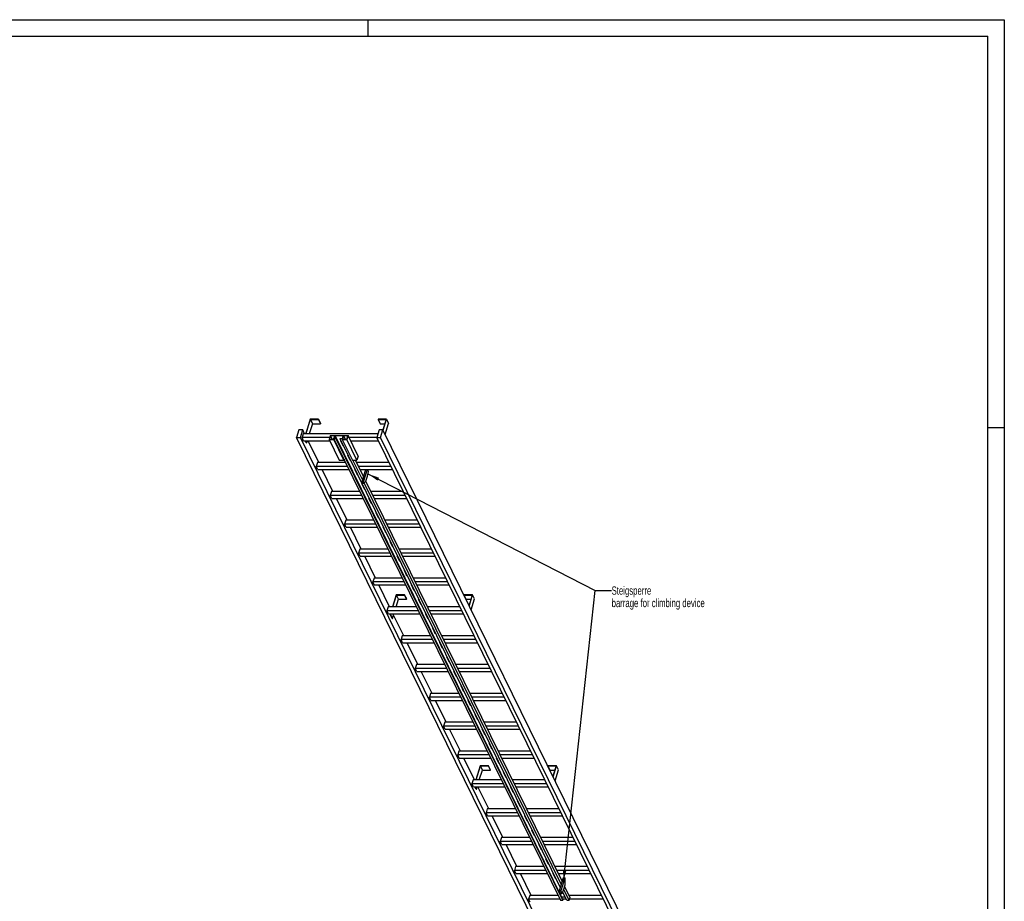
# Model space of a CAD drawing. Header units: millimetres. Extents: x 0 to 11880, y 0 to 8400.
# Tile 4 of 4: x 5940 to 11880, y 3081 to 8400. Entities that reach past the tile are written whole.
import ezdxf

# ---------------------------------------------------------------- set-up
doc = ezdxf.new("R2010")
doc.units = ezdxf.units.MM
doc.header["$LTSCALE"] = 653.4
doc.layers.get('0').update_dxf_attribs({"linetype": 'CONTINUOUS'})
doc.layers.add('053_NOTES', color=7, linetype='CONTINUOUS')
doc.styles.get("Standard").update_dxf_attribs({"font": 'txt', "width": 0.7})
doc.dimstyles.get("Standard").update_dxf_attribs({"dimtxt": 50, "dimasz": 70, "dimexe": 2, "dimexo": 1, "dimtad": 1, "dimtxsty": 'Standard', "dimblk": '_FILLED', "dimblk1": '_FILLED', "dimblk2": '_FILLED', "dimcen": 0.09, "dimazin": 2, "dimtol": 1, "dimtp": 0.01, "dimtm": 0.01, "dimtfac": 1, "dimtofl": 0, "dimtmove": 0, "dimatfit": 3, "dimldrblk": '_FILLED', "dimfxl": 1, "dimtolj": 1, "dimarcsym": 0})

# ---------------------------------------------------------------- blocks, each defined once
blk = doc.blocks.new('_FILLED')
at = {"color": 0, "linetype": 'ByBlock'}
blk.add_solid([(0, 0), (-1, 0.143), (-1, -0.143)], dxfattribs=at)

msp = doc.modelspace()

# ---------------------------------------------------------------- linework, layer by layer
at = {"color": 3, "linetype": 'Continuous'}
for p, q in [((0, 8400), (11880, 8400)), ((8040, 8400), (8040, 8300)), ((11880, 8400), (11880, 0)), ((11780, 5940), (11880, 5940))]:
    msp.add_line(p, q, dxfattribs=at)
at = {"color": 5, "linetype": 'Continuous'}
for p in [(100, 8300), (11780, 100)]:
    msp.add_line(p, (11780, 8300), dxfattribs=at)
at = {"color": 7, "linetype": 'Continuous'}
for p, q in [((7692.273, 5988.882), (7665.357, 5901.782)), ((7667.199, 5901.782), (7693.631, 5987.316)), ((7705.832, 5962.451), (7687.084, 5901.782)), ((7742.931, 5988.882), (7692.273, 5988.882)), ((7693.631, 5987.316), (7705.832, 5962.451)), ((7693.631, 5987.316), (7742.447, 5987.316)), ((7705.832, 5962.451), (7754.649, 5962.451)), ((7742.447, 5987.316), (7742.931, 5988.882)), ((7742.447, 5987.316), (7754.649, 5962.451)), ((7742.931, 5988.882), (7755.133, 5964.018)), ((7754.649, 5962.451), (7755.133, 5964.018)), ((8102.145, 5988.882), (8101.661, 5987.316)), ((8101.661, 5987.316), (8113.862, 5962.451)), ((8101.661, 5987.316), (8150.477, 5987.316)), ((8152.803, 5988.882), (8102.145, 5988.882)), ((8113.862, 5962.451), (8142.793, 5962.451)), ((8150.477, 5987.316), (8131.156, 5924.792)), ((8132.29, 5922.5), (8152.803, 5988.882)), ((8144.491, 5897.636), (8165.005, 5964.018)), ((8152.803, 5988.882), (8165.005, 5964.018)), ((7624.583, 5924.789), (7610.785, 5880.139)), ((7647.61, 5924.789), (7624.583, 5924.789)), ((7633.812, 5880.139), (7647.61, 5924.789)), ((7650.443, 5901.782), (7643.181, 5878.282)), ((7658.9, 5901.782), (7647.61, 5924.789)), ((8101.03, 5901.782), (7650.443, 5901.782)), ((7813.899, 5890.636), (7806.637, 5867.136)), ((7814.578, 5889.852), (7807.8, 5867.919)), ((7813.899, 5890.636), (7920.742, 5890.636)), ((7814.578, 5889.852), (7825.341, 5867.919)), ((7840.368, 5889.852), (7814.578, 5889.852)), ((7833.59, 5867.919), (7840.368, 5889.852)), ((7842.234, 5889.931), (7836.909, 5872.697)), ((7842.234, 5889.931), (9208.822, 3105.118)), ((7891.972, 5889.931), (7842.234, 5889.931)), ((7886.646, 5872.697), (7891.972, 5889.931)), ((7893.789, 5889.852), (7887.012, 5867.919)), ((7893.789, 5889.852), (7904.553, 5867.919)), ((7919.579, 5889.852), (7893.789, 5889.852)), ((7912.801, 5867.919), (7919.579, 5889.852)), ((7920.742, 5890.636), (7913.48, 5867.136)), ((7981.751, 5766.314), (7920.742, 5890.636)), ((8108.14, 5924.789), (8094.342, 5880.139)), ((8131.167, 5924.789), (8108.14, 5924.789)), ((8117.369, 5880.139), (8131.167, 5924.789)), ((9769.241, 2586.743), (8131.167, 5924.789)), ((9248.86, 2542.093), (7610.785, 5880.139)), ((7610.785, 5880.139), (7633.812, 5880.139)), ((9271.887, 2542.093), (7633.812, 5880.139)), ((7652.332, 5859.633), (7643.181, 5878.282)), ((7810.082, 5878.282), (7643.181, 5878.282)), ((7652.332, 5859.633), (7810.319, 5859.633)), ((7668.164, 5846.519), (7661.729, 5859.633)), ((7663.571, 5859.633), (7670.007, 5846.519)), ((7668.164, 5846.519), (7670.007, 5846.519)), ((7674.059, 5859.633), (7670.007, 5846.519)), ((7744.312, 5727.731), (7679.583, 5859.633)), ((7806.637, 5867.136), (7867.646, 5742.814)), ((7834.269, 5867.136), (7806.637, 5867.136)), ((7807.8, 5867.919), (7833.59, 5867.919)), ((7835.746, 5871.914), (7834.269, 5867.136)), ((7895.277, 5742.814), (7834.269, 5867.136)), ((7835.746, 5871.914), (9202.333, 3087.101)), ((7849.562, 5871.914), (7835.746, 5871.914)), ((7836.909, 5872.697), (7849.804, 5872.697)), ((7849.804, 5872.697), (7849.562, 5871.914)), ((9216.149, 3087.101), (7849.562, 5871.914)), ((7849.804, 5872.697), (9216.391, 3087.885)), ((7873.509, 5871.914), (7873.751, 5872.697)), ((9201.293, 3166.176), (7873.509, 5871.914)), ((7887.325, 5871.914), (7873.509, 5871.914)), ((7873.751, 5872.697), (7886.646, 5872.697)), ((7874.382, 5861.958), (7889.634, 5830.878)), ((7878.395, 5861.958), (7874.382, 5861.958)), ((7874.946, 5861.958), (7889.852, 5831.583)), ((7876.087, 5859.633), (7879.536, 5859.633)), ((7887.325, 5871.914), (7885.848, 5867.136)), ((7885.848, 5867.136), (7946.857, 5742.814)), ((7913.48, 5867.136), (7885.848, 5867.136)), ((7887.012, 5867.919), (7912.801, 5867.919)), ((7889.634, 5830.878), (7889.852, 5831.583)), ((7889.634, 5830.878), (7893.647, 5830.878)), ((7889.852, 5831.583), (7893.301, 5831.583)), ((7974.489, 5742.814), (7913.48, 5867.136)), ((8095.254, 5878.282), (7926.805, 5878.282)), ((7935.956, 5859.633), (8104.405, 5859.633)), ((9732.417, 2542.093), (8094.342, 5880.139)), ((8094.342, 5880.139), (8117.369, 5880.139)), ((9755.444, 2542.093), (8117.369, 5880.139)), ((7917.088, 5774.933), (7932.34, 5743.852)), ((7921.101, 5774.933), (7917.088, 5774.933)), ((7917.652, 5774.933), (7932.558, 5744.557)), ((7981.751, 5766.314), (7974.489, 5742.814)), ((7735.854, 5727.731), (7728.592, 5704.231)), ((7737.744, 5685.583), (7728.592, 5704.231)), ((7918.033, 5704.231), (7728.592, 5704.231)), ((7906.501, 5727.731), (7735.854, 5727.731)), ((7867.646, 5742.814), (7895.277, 5742.814)), ((7896.754, 5747.592), (7895.277, 5742.814)), ((7932.34, 5743.852), (7932.558, 5744.557)), ((7932.34, 5743.852), (7936.353, 5743.852)), ((7932.558, 5744.557), (7936.007, 5744.557)), ((7946.857, 5742.814), (7974.489, 5742.814)), ((8007.969, 5626.067), (7950.678, 5742.814)), ((8013.755, 5644.789), (7965.651, 5742.814)), ((8169.133, 5727.731), (7973.053, 5727.731)), ((8180.665, 5704.231), (7984.585, 5704.231)), ((7737.744, 5685.583), (7927.184, 5685.583)), ((7829.723, 5553.68), (7764.995, 5685.583)), ((7959.794, 5687.907), (7975.046, 5656.827)), ((7963.807, 5687.907), (7959.794, 5687.907)), ((7960.358, 5687.907), (7975.264, 5657.532)), ((7961.499, 5685.583), (7964.947, 5685.583)), ((7975.046, 5656.827), (7975.264, 5657.532)), ((7975.046, 5656.827), (7979.059, 5656.827)), ((7975.264, 5657.532), (7978.713, 5657.532)), ((7993.736, 5685.583), (8189.817, 5685.583)), ((8026.361, 5685.583), (8003.104, 5610.322)), ((8035.571, 5685.583), (8012.314, 5610.322)), ((8028.727, 5615.174), (8038.41, 5646.507)), ((8044.147, 5673.115), (8038.029, 5685.583)), ((8038.41, 5646.507), (8044.147, 5673.115)), ((8002.5, 5600.882), (8017.752, 5569.801)), ((8006.512, 5600.882), (8002.5, 5600.882)), ((8003.064, 5600.882), (8017.97, 5570.506)), ((8003.104, 5610.322), (8006.154, 5604.106)), ((8003.104, 5610.322), (8012.314, 5610.322)), ((8006.154, 5604.106), (8015.365, 5604.106)), ((8012.314, 5610.322), (8015.365, 5604.106)), ((8015.365, 5604.106), (8028.727, 5615.174)), ((9206.631, 3183.451), (8017.769, 5606.098)), ((9212.417, 3202.172), (8028.415, 5614.915)), ((7821.266, 5553.68), (7814.004, 5530.18)), ((7823.155, 5511.532), (7814.004, 5530.18)), ((8003.444, 5530.18), (7814.004, 5530.18)), ((7991.912, 5553.68), (7821.266, 5553.68)), ((8017.752, 5569.801), (8017.97, 5570.506)), ((8017.752, 5569.801), (8021.764, 5569.801)), ((8017.97, 5570.506), (8021.419, 5570.506)), ((8254.545, 5553.68), (8058.464, 5553.68)), ((8266.077, 5530.18), (8069.996, 5530.18)), ((7823.155, 5511.532), (8012.596, 5511.532)), ((7915.135, 5379.629), (7850.407, 5511.532)), ((8045.206, 5513.857), (8060.458, 5482.776)), ((8049.218, 5513.857), (8045.206, 5513.857)), ((8045.77, 5513.857), (8060.676, 5483.481)), ((8046.91, 5511.532), (8050.359, 5511.532)), ((8060.458, 5482.776), (8060.676, 5483.481)), ((8060.458, 5482.776), (8064.47, 5482.776)), ((8060.676, 5483.481), (8064.124, 5483.481)), ((8079.148, 5511.532), (8275.228, 5511.532)), ((8087.912, 5426.831), (8103.164, 5395.751)), ((8091.924, 5426.831), (8087.912, 5426.831)), ((8088.475, 5426.831), (8103.382, 5396.456)), ((7906.678, 5379.629), (7899.416, 5356.129)), ((7908.567, 5337.481), (7899.416, 5356.129)), ((8088.856, 5356.129), (7899.416, 5356.129)), ((8077.324, 5379.629), (7906.678, 5379.629)), ((8103.164, 5395.751), (8103.382, 5396.456)), ((8103.164, 5395.751), (8107.176, 5395.751)), ((8103.382, 5396.456), (8106.83, 5396.456)), ((8339.957, 5379.629), (8143.876, 5379.629)), ((8351.489, 5356.129), (8155.408, 5356.129)), ((7908.567, 5337.481), (8098.007, 5337.481)), ((8000.547, 5205.578), (7935.818, 5337.481)), ((8130.618, 5339.806), (8145.87, 5308.725)), ((8134.63, 5339.806), (8130.618, 5339.806)), ((8131.181, 5339.806), (8146.087, 5309.43)), ((8132.322, 5337.481), (8135.771, 5337.481)), ((8145.87, 5308.725), (8146.087, 5309.43)), ((8145.87, 5308.725), (8149.882, 5308.725)), ((8146.087, 5309.43), (8149.536, 5309.43)), ((8164.559, 5337.481), (8360.64, 5337.481)), ((8173.323, 5252.78), (8188.575, 5221.7)), ((8177.336, 5252.78), (8173.323, 5252.78)), ((8173.887, 5252.78), (8188.793, 5222.405)), ((7992.089, 5205.578), (7984.827, 5182.079)), ((7993.979, 5163.43), (7984.827, 5182.079)), ((8174.268, 5182.079), (7984.827, 5182.079)), ((8162.736, 5205.578), (7992.089, 5205.578)), ((8188.575, 5221.7), (8188.793, 5222.405)), ((8188.575, 5221.7), (8192.588, 5221.7)), ((8188.793, 5222.405), (8192.242, 5222.405)), ((8425.369, 5205.578), (8229.288, 5205.578)), ((8436.901, 5182.079), (8240.82, 5182.079)), ((7993.979, 5163.43), (8183.419, 5163.43)), ((8085.958, 5031.528), (8021.23, 5163.43)), ((8216.029, 5165.755), (8231.281, 5134.674)), ((8220.042, 5165.755), (8216.029, 5165.755)), ((8216.593, 5165.755), (8231.499, 5135.379)), ((8217.734, 5163.43), (8221.183, 5163.43)), ((8231.281, 5134.674), (8231.499, 5135.379)), ((8231.281, 5134.674), (8235.294, 5134.674)), ((8231.499, 5135.379), (8234.948, 5135.379)), ((8249.971, 5163.43), (8446.052, 5163.43)), ((8258.735, 5078.73), (8273.987, 5047.649)), ((8262.748, 5078.73), (8258.735, 5078.73)), ((8259.299, 5078.73), (8274.205, 5048.354)), ((8077.501, 5031.528), (8070.239, 5008.028)), ((8079.39, 4989.379), (8070.239, 5008.028)), ((8259.679, 5008.028), (8070.239, 5008.028)), ((8248.147, 5031.528), (8077.501, 5031.528)), ((8273.987, 5047.649), (8274.205, 5048.354)), ((8273.987, 5047.649), (8278, 5047.649)), ((8274.205, 5048.354), (8277.654, 5048.354)), ((8301.441, 4991.704), (8316.693, 4960.624)), ((8305.453, 4991.704), (8301.441, 4991.704)), ((8302.005, 4991.704), (8316.911, 4961.329)), ((8510.78, 5031.528), (8314.699, 5031.528)), ((8522.312, 5008.028), (8326.231, 5008.028)), ((8079.39, 4989.379), (8268.831, 4989.379)), ((8171.37, 4857.477), (8106.642, 4989.379)), ((8211.783, 4930.233), (8189.299, 4857.477)), ((8262.441, 4930.233), (8211.783, 4930.233)), ((8261.957, 4928.666), (8262.441, 4930.233)), ((8274.643, 4905.368), (8262.441, 4930.233)), ((8303.146, 4989.379), (8306.594, 4989.379)), ((8316.693, 4960.624), (8316.911, 4961.329)), ((8316.693, 4960.624), (8320.706, 4960.624)), ((8316.911, 4961.329), (8320.36, 4961.329)), ((8335.383, 4989.379), (8531.464, 4989.379)), ((8621.655, 4930.233), (8621.171, 4928.666)), ((8672.313, 4930.233), (8621.655, 4930.233)), ((8651.799, 4863.851), (8672.313, 4930.233)), ((8684.515, 4905.368), (8672.313, 4930.233)), ((8191.141, 4857.477), (8213.14, 4928.666)), ((8211.027, 4857.477), (8225.342, 4903.802)), ((8225.342, 4903.802), (8213.14, 4928.666)), ((8213.14, 4928.666), (8261.957, 4928.666)), ((8225.342, 4903.802), (8274.158, 4903.802)), ((8274.158, 4903.802), (8261.957, 4928.666)), ((8274.158, 4903.802), (8274.643, 4905.368)), ((8344.147, 4904.679), (8359.399, 4873.598)), ((8348.159, 4904.679), (8344.147, 4904.679)), ((8344.711, 4904.679), (8359.617, 4874.303)), ((8359.399, 4873.598), (8359.617, 4874.303)), ((8359.399, 4873.598), (8363.411, 4873.598)), ((8359.617, 4874.303), (8363.065, 4874.303)), ((8633.372, 4903.802), (8621.171, 4928.666)), ((8621.171, 4928.666), (8669.987, 4928.666)), ((8633.372, 4903.802), (8662.303, 4903.802)), ((8669.987, 4928.666), (8650.669, 4866.154)), ((8664.001, 4838.986), (8684.515, 4905.368)), ((8162.913, 4857.477), (8155.651, 4833.977)), ((8164.802, 4815.329), (8155.651, 4833.977)), ((8345.091, 4833.977), (8155.651, 4833.977)), ((8333.559, 4857.477), (8162.913, 4857.477)), ((8164.802, 4815.329), (8354.242, 4815.329)), ((8176.274, 4815.329), (8175.473, 4812.734)), ((8187.674, 4787.869), (8175.473, 4812.734)), ((8175.473, 4812.734), (8177.315, 4812.734)), ((8177.315, 4812.734), (8178.117, 4815.329)), ((8189.516, 4787.869), (8177.315, 4812.734)), ((8189.516, 4787.869), (8198.002, 4815.329)), ((8386.853, 4817.653), (8402.105, 4786.573)), ((8390.865, 4817.653), (8386.853, 4817.653)), ((8387.416, 4817.653), (8402.323, 4787.278)), ((8388.557, 4815.329), (8392.006, 4815.329)), ((8596.192, 4857.477), (8400.111, 4857.477)), ((8607.724, 4833.977), (8411.643, 4833.977)), ((8420.794, 4815.329), (8616.875, 4815.329)), ((8187.674, 4787.869), (8189.516, 4787.869)), ((8256.782, 4683.426), (8195.703, 4807.891)), ((8402.105, 4786.573), (8402.323, 4787.278)), ((8402.105, 4786.573), (8406.117, 4786.573)), ((8402.323, 4787.278), (8405.771, 4787.278)), ((8429.559, 4730.628), (8444.811, 4699.548)), ((8433.571, 4730.628), (8429.559, 4730.628)), ((8430.122, 4730.628), (8445.028, 4700.253)), ((8444.811, 4699.548), (8445.028, 4700.253)), ((8444.811, 4699.548), (8448.823, 4699.548)), ((8445.028, 4700.253), (8448.477, 4700.253)), ((8248.325, 4683.426), (8241.063, 4659.926)), ((8250.214, 4641.278), (8241.063, 4659.926)), ((8430.503, 4659.926), (8241.063, 4659.926)), ((8418.971, 4683.426), (8248.325, 4683.426)), ((8250.214, 4641.278), (8439.654, 4641.278)), ((8342.194, 4509.375), (8277.465, 4641.278)), ((8472.264, 4643.603), (8487.516, 4612.522)), ((8476.277, 4643.603), (8472.264, 4643.603)), ((8472.828, 4643.603), (8487.734, 4613.227)), ((8473.969, 4641.278), (8477.418, 4641.278)), ((8681.604, 4683.426), (8485.523, 4683.426)), ((8693.136, 4659.926), (8497.055, 4659.926)), ((8506.206, 4641.278), (8702.287, 4641.278)), ((8487.516, 4612.522), (8487.734, 4613.227)), ((8487.516, 4612.522), (8491.529, 4612.522)), ((8487.734, 4613.227), (8491.183, 4613.227)), ((8514.97, 4556.577), (8530.222, 4525.497)), ((8518.983, 4556.577), (8514.97, 4556.577)), ((8515.534, 4556.577), (8530.44, 4526.202)), ((8530.222, 4525.497), (8530.44, 4526.202)), ((8530.222, 4525.497), (8534.235, 4525.497)), ((8530.44, 4526.202), (8533.889, 4526.202)), ((8333.736, 4509.375), (8326.474, 4485.875)), ((8335.626, 4467.227), (8326.474, 4485.875)), ((8515.915, 4485.875), (8326.474, 4485.875)), ((8504.383, 4509.375), (8333.736, 4509.375)), ((8335.626, 4467.227), (8525.066, 4467.227)), ((8427.605, 4335.324), (8362.877, 4467.227)), ((8557.676, 4469.552), (8572.928, 4438.471)), ((8561.689, 4469.552), (8557.676, 4469.552)), ((8558.24, 4469.552), (8573.146, 4439.176)), ((8559.381, 4467.227), (8562.829, 4467.227)), ((8767.015, 4509.375), (8570.935, 4509.375)), ((8778.548, 4485.875), (8582.467, 4485.875)), ((8591.618, 4467.227), (8787.699, 4467.227)), ((8572.928, 4438.471), (8573.146, 4439.176)), ((8572.928, 4438.471), (8576.941, 4438.471)), ((8573.146, 4439.176), (8576.595, 4439.176)), ((8600.382, 4382.526), (8615.634, 4351.446)), ((8604.394, 4382.526), (8600.382, 4382.526)), ((8600.946, 4382.526), (8615.852, 4352.151)), ((8615.634, 4351.446), (8615.852, 4352.151)), ((8615.634, 4351.446), (8619.647, 4351.446)), ((8615.852, 4352.151), (8619.301, 4352.151)), ((8419.148, 4335.324), (8411.886, 4311.825)), ((8421.037, 4293.176), (8411.886, 4311.825)), ((8601.326, 4311.825), (8411.886, 4311.825)), ((8589.794, 4335.324), (8419.148, 4335.324)), ((8421.037, 4293.176), (8610.478, 4293.176)), ((8513.017, 4161.274), (8448.289, 4293.176)), ((8643.088, 4295.501), (8658.34, 4264.421)), ((8647.1, 4295.501), (8643.088, 4295.501)), ((8643.652, 4295.501), (8658.558, 4265.126)), ((8644.792, 4293.176), (8648.241, 4293.176)), ((8852.427, 4335.324), (8656.346, 4335.324)), ((8863.959, 4311.825), (8667.878, 4311.825)), ((8677.03, 4293.176), (8873.11, 4293.176)), ((8658.34, 4264.421), (8658.558, 4265.126)), ((8658.34, 4264.421), (8662.352, 4264.421)), ((8658.558, 4265.126), (8662.006, 4265.126)), ((8504.56, 4161.274), (8497.298, 4137.774)), ((8675.206, 4161.274), (8504.56, 4161.274)), ((8689.806, 4208.476), (8685.794, 4208.476)), ((8685.794, 4208.476), (8701.046, 4177.395)), ((8686.358, 4208.476), (8701.264, 4178.1)), ((8701.046, 4177.395), (8701.264, 4178.1)), ((8701.046, 4177.395), (8705.058, 4177.395)), ((8701.264, 4178.1), (8704.712, 4178.1)), ((8937.839, 4161.274), (8741.758, 4161.274)), ((8686.738, 4137.774), (8497.298, 4137.774)), ((8506.449, 4119.126), (8497.298, 4137.774)), ((8506.449, 4119.126), (8695.889, 4119.126)), ((8598.429, 3987.223), (8533.7, 4119.126)), ((8732.512, 4121.45), (8728.5, 4121.45)), ((8728.5, 4121.45), (8743.752, 4090.37)), ((8729.063, 4121.45), (8743.97, 4091.075)), ((8730.204, 4119.126), (8733.653, 4119.126)), ((8949.371, 4137.774), (8753.29, 4137.774)), ((8762.441, 4119.126), (8958.522, 4119.126)), ((8743.752, 4090.37), (8743.97, 4091.075)), ((8743.752, 4090.37), (8747.764, 4090.37)), ((8743.97, 4091.075), (8747.418, 4091.075)), ((8589.971, 3987.223), (8582.709, 3963.723)), ((8760.618, 3987.223), (8589.971, 3987.223)), ((8775.218, 4034.425), (8771.205, 4034.425)), ((8771.205, 4034.425), (8786.458, 4003.344)), ((8771.769, 4034.425), (8786.675, 4004.049)), ((8786.458, 4003.344), (8786.675, 4004.049)), ((8786.458, 4003.344), (8790.47, 4003.344)), ((8786.675, 4004.049), (8790.124, 4004.049)), ((9023.251, 3987.223), (8827.17, 3987.223)), ((8772.15, 3963.723), (8582.709, 3963.723)), ((8591.861, 3945.075), (8582.709, 3963.723)), ((8591.861, 3945.075), (8781.301, 3945.075)), ((8683.841, 3813.172), (8619.112, 3945.075)), ((8817.924, 3947.399), (8813.911, 3947.399)), ((8813.911, 3947.399), (8829.163, 3916.319)), ((8814.475, 3947.399), (8829.381, 3917.024)), ((8815.616, 3945.075), (8819.065, 3945.075)), ((9034.783, 3963.723), (8838.702, 3963.723)), ((8847.853, 3945.075), (9043.934, 3945.075)), ((8717.683, 3899.317), (8691.062, 3813.172)), ((8692.904, 3813.172), (8719.041, 3897.75)), ((8712.79, 3813.172), (8731.242, 3872.885)), ((8768.341, 3899.317), (8717.683, 3899.317)), ((8719.041, 3897.75), (8767.857, 3897.75)), ((8731.242, 3872.885), (8719.041, 3897.75)), ((8731.242, 3872.885), (8780.059, 3872.885)), ((8767.857, 3897.75), (8768.341, 3899.317)), ((8780.059, 3872.885), (8767.857, 3897.75)), ((8780.543, 3874.452), (8768.341, 3899.317)), ((8780.059, 3872.885), (8780.543, 3874.452)), ((8829.163, 3916.319), (8829.381, 3917.024)), ((8829.163, 3916.319), (8833.176, 3916.319)), ((8829.381, 3917.024), (8832.83, 3917.024)), ((9127.555, 3899.317), (9127.071, 3897.75)), ((9127.071, 3897.75), (9175.887, 3897.75)), ((9139.272, 3872.885), (9127.071, 3897.75)), ((9178.213, 3899.317), (9127.555, 3899.317)), ((9139.272, 3872.885), (9168.203, 3872.885)), ((9175.887, 3897.75), (9156.569, 3835.238)), ((9157.7, 3832.934), (9178.213, 3899.317)), ((9169.901, 3808.07), (9190.415, 3874.452)), ((9190.415, 3874.452), (9178.213, 3899.317)), ((8675.383, 3813.172), (8668.121, 3789.672)), ((8846.03, 3813.172), (8675.383, 3813.172)), ((8860.63, 3860.374), (8856.617, 3860.374)), ((8856.617, 3860.374), (8871.869, 3829.294)), ((8857.181, 3860.374), (8872.087, 3829.999)), ((8871.869, 3829.294), (8872.087, 3829.999)), ((8871.869, 3829.294), (8875.882, 3829.294)), ((8872.087, 3829.999), (8875.536, 3829.999)), ((9108.662, 3813.172), (8912.581, 3813.172)), ((8857.562, 3789.672), (8668.121, 3789.672)), ((8677.272, 3771.024), (8668.121, 3789.672)), ((8677.272, 3771.024), (8866.713, 3771.024)), ((8693.574, 3756.953), (8686.669, 3771.024)), ((8695.417, 3756.953), (8688.512, 3771.024)), ((8693.574, 3756.953), (8695.417, 3756.953)), ((8695.417, 3756.953), (8699.765, 3771.024)), ((8769.252, 3639.121), (8704.524, 3771.024)), ((8903.335, 3773.349), (8899.323, 3773.349)), ((8899.323, 3773.349), (8914.575, 3742.268)), ((8899.887, 3773.349), (8914.793, 3742.973)), ((8901.028, 3771.024), (8904.476, 3771.024)), ((8914.575, 3742.268), (8914.793, 3742.973)), ((8914.575, 3742.268), (8918.588, 3742.268)), ((8914.793, 3742.973), (8918.242, 3742.973)), ((9120.194, 3789.672), (8924.114, 3789.672)), ((8933.265, 3771.024), (9129.346, 3771.024)), ((8946.041, 3686.323), (8942.029, 3686.323)), ((8942.029, 3686.323), (8957.281, 3655.243)), ((8942.593, 3686.323), (8957.499, 3655.948)), ((8760.795, 3639.121), (8753.533, 3615.621)), ((8931.441, 3639.121), (8760.795, 3639.121)), ((8957.281, 3655.243), (8957.499, 3655.948)), ((8957.281, 3655.243), (8961.293, 3655.243)), ((8957.499, 3655.948), (8960.947, 3655.948)), ((9194.074, 3639.121), (8997.993, 3639.121)), ((8942.973, 3615.621), (8753.533, 3615.621)), ((8762.684, 3596.973), (8753.533, 3615.621)), ((8762.684, 3596.973), (8952.125, 3596.973)), ((8854.664, 3465.07), (8789.936, 3596.973)), ((8988.747, 3599.298), (8984.735, 3599.298)), ((8984.735, 3599.298), (8999.987, 3568.217)), ((8985.299, 3599.298), (9000.205, 3568.922)), ((8986.439, 3596.973), (8989.888, 3596.973)), ((8999.987, 3568.217), (9000.205, 3568.922)), ((8999.987, 3568.217), (9003.999, 3568.217)), ((9000.205, 3568.922), (9003.653, 3568.922)), ((9205.606, 3615.621), (9009.525, 3615.621)), ((9018.676, 3596.973), (9214.757, 3596.973)), ((9031.453, 3512.272), (9027.441, 3512.272)), ((9027.441, 3512.272), (9042.693, 3481.192)), ((9028.004, 3512.272), (9042.911, 3481.897)), ((8846.207, 3465.07), (8838.945, 3441.571)), ((9016.853, 3465.07), (8846.207, 3465.07)), ((9042.693, 3481.192), (9042.911, 3481.897)), ((9042.693, 3481.192), (9046.705, 3481.192)), ((9042.911, 3481.897), (9046.359, 3481.897)), ((9279.486, 3465.07), (9083.405, 3465.07)), ((9028.385, 3441.571), (8838.945, 3441.571)), ((8848.096, 3422.922), (8838.945, 3441.571)), ((8848.096, 3422.922), (9037.536, 3422.922)), ((8940.076, 3291.02), (8875.347, 3422.922)), ((9074.159, 3425.247), (9070.146, 3425.247)), ((9070.146, 3425.247), (9085.399, 3394.167)), ((9070.71, 3425.247), (9085.616, 3394.872)), ((9071.851, 3422.922), (9075.3, 3422.922)), ((9085.399, 3394.167), (9085.616, 3394.872)), ((9085.399, 3394.167), (9089.411, 3394.167)), ((9085.616, 3394.872), (9089.065, 3394.872)), ((9291.018, 3441.571), (9094.937, 3441.571)), ((9104.088, 3422.922), (9300.169, 3422.922)), ((9116.865, 3338.222), (9112.852, 3338.222)), ((9112.852, 3338.222), (9128.104, 3307.141)), ((9113.416, 3338.222), (9128.322, 3307.846)), ((8931.618, 3291.02), (8924.356, 3267.52)), ((9113.797, 3267.52), (8924.356, 3267.52)), ((8933.508, 3248.872), (8924.356, 3267.52)), ((9102.265, 3291.02), (8931.618, 3291.02)), ((9128.104, 3307.141), (9128.322, 3307.846)), ((9128.104, 3307.141), (9132.117, 3307.141)), ((9128.322, 3307.846), (9131.771, 3307.846)), ((9364.898, 3291.02), (9168.817, 3291.02)), ((9376.43, 3267.52), (9180.349, 3267.52)), ((8933.508, 3248.872), (9122.948, 3248.872)), ((9025.487, 3116.969), (8960.759, 3248.872)), ((9159.571, 3251.196), (9155.558, 3251.196)), ((9155.558, 3251.196), (9170.81, 3220.116)), ((9156.122, 3251.196), (9171.028, 3220.821)), ((9157.263, 3248.872), (9160.711, 3248.872)), ((9170.81, 3220.116), (9171.028, 3220.821)), ((9170.81, 3220.116), (9174.823, 3220.116)), ((9171.028, 3220.821), (9174.477, 3220.821)), ((9189.5, 3248.872), (9385.581, 3248.872)), ((9218.734, 3222.617), (9194.528, 3144.285)), ((9227.945, 3222.617), (9203.738, 3144.285)), ((9218.734, 3222.617), (9227.945, 3222.617)), ((9230.995, 3216.401), (9227.945, 3222.617)), ((9229.834, 3180.469), (9230.995, 3216.401)), ((9200.673, 3164.171), (9198.264, 3164.171)), ((9198.264, 3164.171), (9199.742, 3161.159)), ((9198.828, 3164.171), (9199.96, 3161.864)), ((9211.364, 3128.744), (9220.152, 3149.136)), ((9220.152, 3149.136), (9229.834, 3180.469)), ((9253.913, 3087.101), (9221.434, 3153.286)), ((9259.698, 3105.823), (9227.219, 3172.007)), ((9017.03, 3116.969), (9009.768, 3093.469)), ((9199.208, 3093.469), (9009.768, 3093.469)), ((9018.919, 3074.821), (9009.768, 3093.469)), ((9187.676, 3116.969), (9017.03, 3116.969)), ((9194.528, 3144.285), (9203.738, 3144.285)), ((9194.528, 3144.285), (9202.154, 3128.744)), ((9202.154, 3128.744), (9211.364, 3128.744)), ((9203.738, 3144.285), (9211.364, 3128.744)), ((9208.822, 3105.118), (9208.479, 3104.008)), ((9231.255, 3105.118), (9208.822, 3105.118)), ((9213.368, 3133.393), (9213.516, 3133.09)), ((9213.516, 3133.09), (9213.734, 3133.795)), ((9213.516, 3133.09), (9217.529, 3133.09)), ((9213.631, 3134.005), (9213.734, 3133.795)), ((9236.972, 3093.469), (9213.651, 3093.469)), ((9213.734, 3133.795), (9217.183, 3133.795)), ((9240.097, 3087.101), (9215.244, 3137.747)), ((9259.698, 3105.823), (9253.913, 3087.101)), ((9450.309, 3116.969), (9254.228, 3116.969)), ((9461.841, 3093.469), (9255.88, 3093.469)), ((9202.333, 3087.101), (9216.149, 3087.101)), ((9216.149, 3087.101), (9216.391, 3087.885)), ((9240.097, 3087.101), (9253.913, 3087.101))]:
    msp.add_line(p, q, dxfattribs=at)

# ---------------------------------------------------------------- texts
at = {"layer": '053_NOTES', "color": 2, "linetype": 'Continuous', "insert": (9510.952, 4980.715), "char_height": 50, "width": 1396.42857, "attachment_point": 1, "line_spacing_factor": 0.9}
msp.add_mtext('Steigsperre\\Pbarrage for climbing device', dxfattribs=at)

# ---------------------------------------------------------------- leaders
at = {"layer": '053_NOTES', "color": 2, "linetype": 'Continuous', "annotation_type": 0, "has_hookline": 1, "hookline_direction": 1, "text_width": 846.929}
for points in [[(8041.258, 5659.714), (9410.952, 4955.715), (9510.952, 4955.715)], [(9220.353, 3198.049), (9410.952, 4955.715), (9510.952, 4955.715)]]:
    msp.add_leader(points, dimstyle='Standard', override={"dimtad": 0}, dxfattribs=at)

doc.saveas('drawing.dxf')
